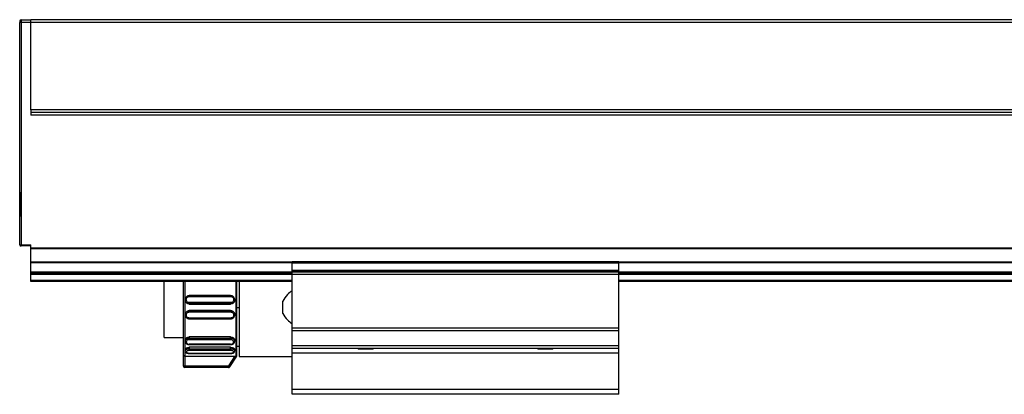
# Model space of a CAD drawing. Header units: millimetres. Extents: x -781 to 2309, y 413 to 796.
# Tile 3 of 9: x 16 to 197, y 570 to 639. Entities that reach past the tile are written whole.
import ezdxf

# ---------------------------------------------------------------- set-up
doc = ezdxf.new("R2010")
doc.units = ezdxf.units.MM

# ---------------------------------------------------------------- blocks, each defined once
blk = doc.blocks.new('Drawing View2')
at = {"color": 7, "linetype": 'Continuous', "lineweight": 25}
for p, q in [((-250, 49.97), (-250, 49.67)), ((-250, 8.87), (-250, 49.67)), ((-249.8, 49.67), (-250, 49.67)), ((-249.8, 50.17), (-248, 50.17)), ((-249.8, 50.17), (-249.8, 49.67)), ((-249.8, 49.67), (-249.8, 8.87)), ((-248, 49.67), (-249.8, 49.67)), ((48, 50.17), (-248, 50.17)), ((-248, 33.67), (-248, 49.67)), ((48, 49.67), (-248, 49.67)), ((-248, 33.67), (-248, 32.67)), ((48, 33.67), (-248, 33.67)), ((48, 33.17), (-248, 33.17)), ((48, 32.67), (-248, 32.67)), ((-250, 18.56), (-250.05, 18.56)), ((-250.05, 18.56), (-250.05, 18.12)), ((-250.05, 18.12), (-250.05, 14.06)), ((-250.05, 14.06), (-250, 14.06)), ((-250, 8.87), (-249.8, 8.87)), ((-249.8, 8.87), (-248, 8.87)), ((-249.8, 8.87), (-249.8, 8.73)), ((-249.8, 8.73), (-249.8, 8.67)), ((-248, 8.67), (-249.8, 8.67)), ((-248, 8.26), (-248, 8.87)), ((48, 8.26), (-248, 8.26)), ((-248, 8.12), (-248, 8.26)), ((48, 8.12), (-248, 8.12)), ((-248, 5.73), (-248, 8.12)), ((-248, 5.59), (-248, 5.73)), ((-200, 5.73), (-248, 5.73)), ((-248, 3.87), (-248, 5.59)), ((-200, 5.59), (-248, 5.59)), ((-200, 5.55), (-200, 5.75)), ((-140, 5.75), (-200, 5.75)), ((-140, 5.55), (-200, 5.55)), ((-200, 4.19), (-200, 5.55)), ((-140, 5.55), (-140, 5.75)), ((-60, 5.73), (-140, 5.73)), ((-60, 5.59), (-140, 5.59)), ((-140, 4.19), (-140, 5.55)), ((-248, 3.67), (-248, 3.87)), ((-200, 3.87), (-248, 3.87)), ((-200, 3.67), (-248, 3.67)), ((-248, 3.47), (-248, 3.67)), ((-140, 4.19), (-200, 4.19)), ((-200, 4.05), (-200, 4.19)), ((-140, 4.05), (-200, 4.05)), ((-200, 3.87), (-200, 4.05)), ((-140, 3.87), (-200, 3.87)), ((-200, 3.47), (-200, 3.87)), ((-140, 4.05), (-140, 4.19)), ((-140, 3.87), (-140, 4.05)), ((-140, 3.47), (-140, 3.87)), ((-60, 3.87), (-140, 3.87)), ((-60, 3.67), (-140, 3.67)), ((-248, 2.37), (-248, 3.47)), ((-200, 3.47), (-248, 3.47)), ((-248, 2.17), (-248, 2.37)), ((-200, 2.37), (-248, 2.37)), ((-200, 2.17), (-248, 2.17)), ((-223.53, -8.12), (-223.53, 2.17)), ((-220, 2.17), (-220, -11.34)), ((-210.28, -11.64), (-210.28, 2.17)), ((-210.18, -11.52), (-210.18, 2.17)), ((-209.73, 2.17), (-209.73, -2.67)), ((-200, -6.38), (-200, 3.47)), ((-140, 3.47), (-200, 3.47)), ((-140, -6.38), (-140, 3.47)), ((-60, 3.47), (-140, 3.47)), ((-60, 2.37), (-140, 2.37)), ((-60, 2.17), (-140, 2.17)), ((-219.65, -1.18), (-219.65, -1.23)), ((-219.65, -1.21), (-219.65, -1.18)), ((-211.3, -0.44), (-218.9, -0.44)), ((-218.9, -0.6), (-211.3, -0.6)), ((-211.3, -1.71), (-218.9, -1.71)), ((-210.55, -1.23), (-210.55, -1.18)), ((-201.73, -3.71), (-201.73, -1.43)), ((-211.3, -1.93), (-218.9, -1.93)), ((-218.9, -1.93), (-218.9, -1.97)), ((-218.9, -1.97), (-211.3, -1.97)), ((-218.9, -3.17), (-218.9, -3.22)), ((-211.3, -3.17), (-218.9, -3.17)), ((-218.9, -3.22), (-211.3, -3.22)), ((-218.9, -3.43), (-211.3, -3.43)), ((-211.3, -1.97), (-211.3, -1.93)), ((-211.3, -3.22), (-211.3, -3.17)), ((-209.73, -2.65), (-210.18, -2.65)), ((-209.73, -2.67), (-209.73, -11.57)), ((-219.65, -3.92), (-219.65, -3.96)), ((-219.65, -3.96), (-219.65, -3.94)), ((-211.3, -4.54), (-218.9, -4.54)), ((-218.9, -4.7), (-211.3, -4.7)), ((-210.55, -3.96), (-210.55, -3.92)), ((-200, -6.9), (-200, -6.38)), ((-140, -6.38), (-200, -6.38)), ((-140, -6.9), (-200, -6.9)), ((-200, -9.64), (-200, -6.9)), ((-140, -6.9), (-140, -6.38)), ((-140, -9.64), (-140, -6.9)), ((-223.53, -8.12), (-220, -8.12)), ((-219.65, -8.6), (-219.65, -8.8)), ((-211.3, -8.02), (-218.9, -8.02)), ((-218.9, -8.02), (-218.9, -8.23)), ((-218.9, -8.23), (-211.3, -8.23)), ((-218.9, -8.5), (-211.3, -8.5)), ((-211.3, -8.23), (-211.3, -8.02)), ((-210.55, -8.8), (-210.55, -8.6)), ((-219.65, -10.33), (-219.65, -10.59)), ((-211.3, -9.34), (-218.9, -9.34)), ((-218.9, -9.4), (-211.3, -9.4)), ((-211.3, -9.91), (-218.9, -9.91)), ((-218.9, -9.91), (-218.9, -10.18)), ((-218.9, -10.18), (-211.3, -10.18)), ((-218.9, -10.45), (-211.3, -10.45)), ((-211.3, -10.18), (-211.3, -9.91)), ((-210.55, -10.59), (-210.55, -10.33)), ((-210.18, -9.72), (-209.73, -9.72)), ((-140, -9.64), (-200, -9.64)), ((-200, -10.12), (-200, -9.64)), ((-140, -10.12), (-200, -10.12)), ((-200, -10.98), (-200, -10.12)), ((-187.93, -10.12), (-187.8, -10.25)), ((-186.08, -10.25), (-187.8, -10.25)), ((-185.2, -10.25), (-186.08, -10.25)), ((-185.2, -10.25), (-185.07, -10.12)), ((-154.93, -10.12), (-154.8, -10.25)), ((-152.2, -10.25), (-154.8, -10.25)), ((-152.2, -10.25), (-152.07, -10.12)), ((-140, -10.12), (-140, -9.64)), ((-140, -10.98), (-140, -10.12)), ((-220, -11.34), (-220, -13.32)), ((-210.62, -11.62), (-219.7, -11.62)), ((-219.7, -11.62), (-219.7, -13.32)), ((-211.3, -11.04), (-218.9, -11.04)), ((-218.9, -11.06), (-211.3, -11.06)), ((-210.62, -11.62), (-211.72, -13.32)), ((-211.47, -13.48), (-210.28, -11.64)), ((-211.45, -13.48), (-210.18, -11.52)), ((-209.73, -11.57), (-200, -11.57)), ((-140, -10.98), (-200, -10.98)), ((-200, -17.67), (-200, -10.98)), ((-140, -17.67), (-140, -10.98)), ((-219.7, -13.32), (-211.72, -13.32)), ((-211.72, -13.62), (-219.7, -13.62)), ((-211.72, -13.62), (-211.72, -13.32)), ((-140, -17.67), (-200, -17.67)), ((-200, -18.53), (-200, -17.67)), ((-140, -18.53), (-140, -17.67)), ((-140, -18.53), (-200, -18.53))]:
    blk.add_line(p, q, dxfattribs=at)
at = {"color": 7, "linetype": 'Continuous', "lineweight": 25, "flags": 128}
for points in [[(-219.7, 2.17), (-219.7, 1.29), (-219.7, 0.05), (-219.7, -1.25), (-219.7, -2.57), (-219.7, -3.9), (-219.7, -5.19), (-219.7, -6.43), (-219.7, -7.59), (-219.7, -8.64), (-219.7, -9.56), (-219.7, -10.34), (-219.7, -10.95), (-219.7, -11.37), (-219.7, -11.62)], [(-220, -13.32), (-219.99, -13.32), (-219.98, -13.32), (-219.95, -13.32), (-219.91, -13.32), (-219.87, -13.32), (-219.81, -13.32), (-219.76, -13.32), (-219.7, -13.32)], [(-219.7, -13.32), (-219.7, -13.38), (-219.7, -13.43), (-219.7, -13.48), (-219.7, -13.53), (-219.7, -13.57), (-219.7, -13.59), (-219.7, -13.61), (-219.7, -13.62)]]:
    blk.add_lwpolyline(points, dxfattribs=at)
at = {"color": 7, "linetype": 'Continuous', "lineweight": 25}
for centre, radius, start, end in [((-249.8, 49.97), 0.2, 90, 179.9989), ((-249.8, 8.87), 0.2, 180, 270), ((-219.7, -13.32), 0.3, 180, 270), ((-211.72, -13.32), 0.3, 270.0085, 327.0566), ((-211.46, -4.75), 8.73, 269.9608, 270.0593)]:
    blk.add_arc(centre, radius, start, end, dxfattribs=at)
for points in [[(-248, 49.67), (-248, 49.74), (-248, 49.87), (-248, 50.04), (-248, 50.15), (-248, 50.17), (-248, 50.17)], [(-218.9, -1.71), (-218.9, -1.74), (-218.9, -1.79), (-218.9, -1.86), (-218.9, -1.91), (-218.9, -1.92), (-218.9, -1.93)], [(-211.3, -1.93), (-211.3, -1.92), (-211.3, -1.91), (-211.3, -1.86), (-211.3, -1.79), (-211.3, -1.74), (-211.3, -1.71)], [(-218.9, -3.22), (-218.9, -3.22), (-218.9, -3.24), (-218.9, -3.29), (-218.9, -3.36), (-218.9, -3.41), (-218.9, -3.43)], [(-211.3, -3.43), (-211.3, -3.41), (-211.3, -3.36), (-211.3, -3.29), (-211.3, -3.24), (-211.3, -3.22), (-211.3, -3.22)], [(-218.9, -8.23), (-218.9, -8.25), (-218.9, -8.29), (-218.9, -8.36), (-218.9, -8.44), (-218.9, -8.48), (-218.9, -8.5)], [(-211.3, -8.5), (-211.3, -8.48), (-211.3, -8.44), (-211.3, -8.36), (-211.3, -8.29), (-211.3, -8.25), (-211.3, -8.23)], [(-218.9, -10.18), (-218.9, -10.2), (-218.9, -10.25), (-218.9, -10.33), (-218.9, -10.4), (-218.9, -10.43), (-218.9, -10.45)], [(-211.3, -10.45), (-211.3, -10.43), (-211.3, -10.4), (-211.3, -10.33), (-211.3, -10.25), (-211.3, -10.2), (-211.3, -10.18)], [(-211.72, -13.32), (-211.69, -13.34), (-211.62, -13.38), (-211.54, -13.43), (-211.48, -13.47), (-211.47, -13.48), (-211.47, -13.48)]]:
    blk.add_open_spline(points, degree=3, dxfattribs=at)
for points, knots in [([(-200, 0.46), (-200.31, 0.24), (-201.01, -0.27), (-201.47, -1.02), (-201.73, -1.43)], [0, 0, 0, 0, 0.4418636, 1, 1, 1, 1]), ([(-218.9, -0.45), (-218.96, -0.45), (-219.07, -0.46), (-219.23, -0.52), (-219.37, -0.6), (-219.51, -0.75), (-219.64, -0.96), (-219.64, -1.14), (-219.65, -1.23)], [0, 0, 0, 0, 0.145358, 0.284826, 0.418631, 0.546815, 0.785054, 1, 1, 1, 1]), ([(-218.9, -1.93), (-218.98, -1.92), (-219.12, -1.91), (-219.3, -1.82), (-219.44, -1.71), (-219.54, -1.58), (-219.63, -1.41), (-219.64, -1.28), (-219.65, -1.21)], [0, 0, 0, 0, 0.220078, 0.356813, 0.511054, 0.665166, 0.801859, 1, 1, 1, 1]), ([(-218.9, -1.97), (-219, -1.96), (-219.19, -1.94), (-219.44, -1.77), (-219.62, -1.52), (-219.64, -1.32), (-219.65, -1.23)], [0, 0, 0, 0, 0.249102, 0.500264, 0.751374, 1, 1, 1, 1]), ([(-218.9, -1.71), (-218.97, -1.7), (-219.12, -1.69), (-219.3, -1.55), (-219.42, -1.37), (-219.46, -1.15), (-219.42, -0.94), (-219.3, -0.75), (-219.12, -0.62), (-218.97, -0.61), (-218.9, -0.6)], [0, 0, 0, 0, 0.124106, 0.248734, 0.374111, 0.499999, 0.625886, 0.751263, 0.875889, 1, 1, 1, 1]), ([(-218.9, -0.44), (-218.9, -0.44), (-218.9, -0.44), (-218.9, -0.45), (-218.9, -0.45)], [0, 0, 0, 0, 0.873128, 1, 1, 1, 1]), ([(-218.9, -0.45), (-218.9, -0.46), (-218.9, -0.47), (-218.9, -0.53), (-218.9, -0.58), (-218.9, -0.6)], [0, 0, 0, 0, 0.313098, 0.656549, 1, 1, 1, 1]), ([(-211.3, -0.45), (-211.3, -0.45), (-211.3, -0.44), (-211.3, -0.44), (-211.3, -0.44)], [0, 0, 0, 0, 0.126879, 1, 1, 1, 1]), ([(-210.55, -1.23), (-210.56, -1.14), (-210.56, -0.96), (-210.69, -0.75), (-210.83, -0.6), (-210.97, -0.52), (-211.13, -0.46), (-211.24, -0.45), (-211.3, -0.45)], [0, 0, 0, 0, 0.214956, 0.453198, 0.581381, 0.715184, 0.854648, 1, 1, 1, 1]), ([(-211.3, -0.6), (-211.3, -0.58), (-211.3, -0.53), (-211.3, -0.47), (-211.3, -0.46), (-211.3, -0.45)], [0, 0, 0, 0, 0.3434518, 0.6869036, 1, 1, 1, 1]), ([(-211.3, -0.6), (-211.23, -0.61), (-211.08, -0.62), (-210.9, -0.75), (-210.78, -0.94), (-210.74, -1.15), (-210.78, -1.37), (-210.9, -1.55), (-211.08, -1.69), (-211.23, -1.7), (-211.3, -1.71)], [0, 0, 0, 0, 0.124111, 0.248737, 0.374114, 0.500001, 0.625889, 0.751266, 0.875894, 1, 1, 1, 1]), ([(-210.55, -1.21), (-210.56, -1.28), (-210.57, -1.41), (-210.66, -1.58), (-210.76, -1.71), (-210.9, -1.82), (-211.08, -1.91), (-211.22, -1.92), (-211.3, -1.93)], [0, 0, 0, 0, 0.19767, 0.334373, 0.48846, 0.642936, 0.77983, 1, 1, 1, 1]), ([(-210.55, -1.23), (-210.56, -1.32), (-210.58, -1.52), (-210.76, -1.77), (-211.01, -1.94), (-211.2, -1.96), (-211.3, -1.97)], [0, 0, 0, 0, 0.249179, 0.499184, 0.75158, 1, 1, 1, 1]), ([(-219.65, -3.92), (-219.64, -3.82), (-219.62, -3.63), (-219.44, -3.38), (-219.19, -3.2), (-219, -3.18), (-218.9, -3.17)], [0, 0, 0, 0, 0.2488116, 0.5000863, 0.7512153, 1, 1, 1, 1]), ([(-219.65, -3.94), (-219.64, -3.86), (-219.63, -3.73), (-219.54, -3.56), (-219.44, -3.43), (-219.3, -3.33), (-219.12, -3.24), (-218.98, -3.23), (-218.9, -3.22)], [0, 0, 0, 0, 0.198144, 0.334823, 0.488896, 0.643026, 0.779732, 1, 1, 1, 1]), ([(-218.9, -4.54), (-218.97, -4.54), (-219.12, -4.52), (-219.3, -4.39), (-219.42, -4.21), (-219.46, -3.99), (-219.42, -3.77), (-219.3, -3.59), (-219.12, -3.46), (-218.97, -3.44), (-218.9, -3.43)], [0, 0, 0, 0, 0.124106, 0.248734, 0.374111, 0.499999, 0.625886, 0.751263, 0.875889, 1, 1, 1, 1]), ([(-211.3, -3.17), (-211.2, -3.18), (-211.01, -3.2), (-210.75, -3.38), (-210.6, -3.62), (-210.53, -3.82), (-210.55, -3.92), (-210.55, -3.92)], [0, 0, 0, 0, 0.248209, 0.49872, 0.749554, 0.999745, 1, 1, 1, 1]), ([(-211.3, -3.22), (-211.22, -3.23), (-211.08, -3.24), (-210.9, -3.33), (-210.76, -3.43), (-210.66, -3.56), (-210.57, -3.73), (-210.56, -3.86), (-210.55, -3.94)], [0, 0, 0, 0, 0.220292, 0.356918, 0.510908, 0.664949, 0.801561, 1, 1, 1, 1]), ([(-211.3, -3.43), (-211.23, -3.44), (-211.08, -3.46), (-210.9, -3.59), (-210.78, -3.77), (-210.74, -3.99), (-210.78, -4.21), (-210.9, -4.39), (-211.08, -4.52), (-211.23, -4.54), (-211.3, -4.54)], [0, 0, 0, 0, 0.124111, 0.248737, 0.374114, 0.500001, 0.625889, 0.751266, 0.875894, 1, 1, 1, 1]), ([(-219.65, -3.92), (-219.64, -4), (-219.64, -4.19), (-219.51, -4.4), (-219.37, -4.54), (-219.23, -4.63), (-219.07, -4.68), (-218.96, -4.69), (-218.9, -4.7)], [0, 0, 0, 0, 0.2149637, 0.4532101, 0.5813933, 0.7151961, 0.8546559, 1, 1, 1, 1]), ([(-218.9, -4.54), (-218.9, -4.57), (-218.9, -4.62), (-218.9, -4.67), (-218.9, -4.69), (-218.9, -4.69)], [0, 0, 0, 0, 0.343454, 0.686908, 1, 1, 1, 1]), ([(-218.9, -4.69), (-218.9, -4.7), (-218.9, -4.7), (-218.9, -4.7), (-218.9, -4.7)], [0, 0, 0, 0, 0.1269038, 1, 1, 1, 1]), ([(-211.3, -4.7), (-211.24, -4.69), (-211.13, -4.68), (-210.97, -4.63), (-210.83, -4.54), (-210.69, -4.4), (-210.56, -4.19), (-210.56, -4), (-210.55, -3.92)], [0, 0, 0, 0, 0.145338, 0.284794, 0.418594, 0.546777, 0.785027, 1, 1, 1, 1]), ([(-211.3, -4.69), (-211.3, -4.69), (-211.3, -4.67), (-211.3, -4.62), (-211.3, -4.57), (-211.3, -4.54)], [0, 0, 0, 0, 0.31309, 0.656545, 1, 1, 1, 1]), ([(-211.3, -4.7), (-211.3, -4.7), (-211.3, -4.7), (-211.3, -4.7), (-211.3, -4.69)], [0, 0, 0, 0, 0.873089, 1, 1, 1, 1]), ([(-210.55, -3.94), (-210.55, -3.94), (-210.55, -3.95), (-210.55, -3.96), (-210.55, -3.96)], [0, 0, 0, 0, 0.959324, 1, 1, 1, 1]), ([(-201.73, -3.71), (-201.47, -4.13), (-201.01, -4.88), (-200.31, -5.38), (-200, -5.61)], [0, 0, 0, 0, 0.558136, 1, 1, 1, 1]), ([(-219.65, -8.6), (-219.65, -8.6), (-219.67, -8.53), (-219.61, -8.37), (-219.45, -8.19), (-219.2, -8.04), (-219, -8.03), (-218.9, -8.02)], [0, 0, 0, 0, 0.000173, 0.250201, 0.500485, 0.749353, 1, 1, 1, 1]), ([(-219.65, -8.8), (-219.64, -8.73), (-219.63, -8.63), (-219.54, -8.5), (-219.44, -8.39), (-219.3, -8.31), (-219.12, -8.24), (-218.99, -8.23), (-218.9, -8.23)], [0, 0, 0, 0, 0.213322, 0.34745, 0.49881, 0.648515, 0.782092, 1, 1, 1, 1]), ([(-219.65, -8.79), (-219.64, -8.86), (-219.62, -9.02), (-219.5, -9.18), (-219.36, -9.29), (-219.22, -9.35), (-219.07, -9.39), (-218.96, -9.4), (-218.9, -9.4)], [0, 0, 0, 0, 0.212155, 0.450931, 0.57982, 0.71431, 0.854301, 1, 1, 1, 1]), ([(-218.9, -8.5), (-218.97, -8.51), (-219.11, -8.52), (-219.29, -8.62), (-219.42, -8.76), (-219.46, -8.93), (-219.42, -9.09), (-219.3, -9.23), (-219.12, -9.32), (-218.97, -9.34), (-218.9, -9.34)], [0, 0, 0, 0, 0.120411, 0.243943, 0.369922, 0.495539, 0.623004, 0.749648, 0.875959, 1, 1, 1, 1]), ([(-211.3, -8.02), (-211.2, -8.03), (-211.01, -8.04), (-210.76, -8.18), (-210.6, -8.37), (-210.53, -8.53), (-210.55, -8.6), (-210.55, -8.6)], [0, 0, 0, 0, 0.246617, 0.493096, 0.743351, 0.993712, 1, 1, 1, 1]), ([(-211.3, -8.23), (-211.21, -8.24), (-211.08, -8.25), (-210.9, -8.31), (-210.76, -8.4), (-210.66, -8.5), (-210.57, -8.63), (-210.56, -8.74), (-210.55, -8.8)], [0, 0, 0, 0, 0.219133, 0.35233, 0.500989, 0.651984, 0.785924, 1, 1, 1, 1]), ([(-211.3, -9.34), (-211.23, -9.34), (-211.09, -9.33), (-210.91, -9.24), (-210.78, -9.1), (-210.74, -8.94), (-210.78, -8.77), (-210.9, -8.63), (-211.08, -8.52), (-211.23, -8.51), (-211.3, -8.5)], [0, 0, 0, 0, 0.120506, 0.244024, 0.369966, 0.495563, 0.623129, 0.749761, 0.875999, 1, 1, 1, 1]), ([(-211.3, -9.4), (-211.24, -9.4), (-211.13, -9.39), (-210.98, -9.35), (-210.85, -9.29), (-210.7, -9.18), (-210.58, -9.02), (-210.56, -8.87), (-210.55, -8.79)], [0, 0, 0, 0, 0.14491, 0.28432, 0.418447, 0.547204, 0.78643, 1, 1, 1, 1]), ([(-219.65, -10.33), (-219.65, -10.33), (-219.67, -10.28), (-219.6, -10.17), (-219.45, -10.03), (-219.19, -9.93), (-219, -9.92), (-218.9, -9.91)], [0, 0, 0, 0, 0.000131, 0.249937, 0.500148, 0.750171, 1, 1, 1, 1]), ([(-219.65, -10.59), (-219.64, -10.54), (-219.63, -10.47), (-219.54, -10.37), (-219.44, -10.3), (-219.3, -10.24), (-219.12, -10.19), (-218.98, -10.19), (-218.9, -10.18)], [0, 0, 0, 0, 0.214361, 0.348199, 0.499175, 0.650453, 0.784492, 1, 1, 1, 1]), ([(-219.65, -10.58), (-219.64, -10.64), (-219.62, -10.77), (-219.49, -10.9), (-219.34, -10.98), (-219.21, -11.02), (-219.06, -11.05), (-218.95, -11.06), (-218.9, -11.06)], [0, 0, 0, 0, 0.218151, 0.459617, 0.58805, 0.720834, 0.858007, 1, 1, 1, 1]), ([(-218.9, -11.04), (-218.97, -11.03), (-219.12, -11.02), (-219.3, -10.96), (-219.42, -10.87), (-219.46, -10.76), (-219.42, -10.64), (-219.3, -10.54), (-219.12, -10.46), (-218.97, -10.45), (-218.9, -10.45)], [0, 0, 0, 0, 0.1241105, 0.2487374, 0.374114, 0.5000014, 0.6258894, 0.7512656, 0.8758944, 1, 1, 1, 1]), ([(-218.9, -9.34), (-218.9, -9.36), (-218.9, -9.39), (-218.9, -9.4), (-218.9, -9.4), (-218.9, -9.4)], [0, 0, 0, 0, 0.482354, 0.964708, 1, 1, 1, 1]), ([(-211.3, -9.4), (-211.3, -9.4), (-211.3, -9.4), (-211.3, -9.39), (-211.3, -9.36), (-211.3, -9.34)], [0, 0, 0, 0, 0.043216, 0.521608, 1, 1, 1, 1]), ([(-211.3, -9.91), (-211.2, -9.92), (-211.01, -9.93), (-210.75, -10.03), (-210.6, -10.17), (-210.53, -10.28), (-210.55, -10.33), (-210.55, -10.33)], [0, 0, 0, 0, 0.248209, 0.49872, 0.749553, 0.999745, 1, 1, 1, 1]), ([(-211.3, -10.18), (-211.22, -10.19), (-211.08, -10.19), (-210.9, -10.24), (-210.76, -10.3), (-210.66, -10.37), (-210.57, -10.47), (-210.56, -10.54), (-210.55, -10.59)], [0, 0, 0, 0, 0.215632, 0.349369, 0.500102, 0.650886, 0.784608, 1, 1, 1, 1]), ([(-211.3, -10.45), (-211.23, -10.45), (-211.08, -10.46), (-210.9, -10.54), (-210.78, -10.64), (-210.74, -10.76), (-210.78, -10.87), (-210.9, -10.96), (-211.08, -11.02), (-211.23, -11.03), (-211.3, -11.04)], [0, 0, 0, 0, 0.1241105, 0.2487374, 0.374114, 0.5000014, 0.6258894, 0.7512656, 0.8758944, 1, 1, 1, 1]), ([(-211.3, -11.06), (-211.25, -11.06), (-211.14, -11.05), (-210.99, -11.02), (-210.86, -10.98), (-210.71, -10.9), (-210.58, -10.77), (-210.56, -10.64), (-210.55, -10.58)], [0, 0, 0, 0, 0.141979, 0.279144, 0.411926, 0.540358, 0.781831, 1, 1, 1, 1]), ([(-219.7, -11.62), (-219.74, -11.58), (-219.8, -11.52), (-219.89, -11.44), (-219.95, -11.38), (-219.99, -11.34), (-220, -11.34), (-220, -11.34)], [0, 0, 0, 0, 0.267546, 0.492406, 0.671733, 0.84459, 1, 1, 1, 1]), ([(-218.9, -11.04), (-218.9, -11.05), (-218.9, -11.06), (-218.9, -11.06), (-218.9, -11.06)], [0, 0, 0, 0, 0.770215, 1, 1, 1, 1]), ([(-211.3, -11.06), (-211.3, -11.06), (-211.3, -11.06), (-211.3, -11.05), (-211.3, -11.04)], [0, 0, 0, 0, 0.229785, 1, 1, 1, 1]), ([(-210.28, -11.64), (-210.28, -11.64), (-210.28, -11.64), (-210.3, -11.64), (-210.33, -11.63), (-210.38, -11.62), (-210.47, -11.62), (-210.57, -11.62), (-210.62, -11.62)], [0, 0, 0, 0, 0.107501, 0.216773, 0.329066, 0.445532, 0.688974, 1, 1, 1, 1]), ([(-211.72, -13.62), (-211.71, -13.62), (-211.71, -13.62), (-211.71, -13.62), (-211.71, -13.62)], [0, 0, 0, 0, 0.9570759, 1, 1, 1, 1]), ([(-211.71, -13.62), (-211.71, -13.62), (-211.7, -13.62), (-211.7, -13.62), (-211.7, -13.62), (-211.7, -13.62), (-211.7, -13.62), (-211.69, -13.62), (-211.69, -13.62), (-211.67, -13.62), (-211.65, -13.61), (-211.64, -13.61)], [0, 0, 0, 0, 0.12377, 0.500751, 0.689256, 0.7836, 0.831847, 0.846705, 0.864399, 0.922491, 1, 1, 1, 1]), ([(-211.64, -13.61), (-211.64, -13.61), (-211.62, -13.61), (-211.57, -13.59), (-211.5, -13.55), (-211.47, -13.5), (-211.45, -13.48)], [0, 0, 0, 0, 0.010292, 0.290854, 0.675444, 1, 1, 1, 1])]:
    blk.add_open_spline(points, degree=3, knots=knots, dxfattribs=at)

msp = doc.modelspace()

# ---------------------------------------------------------------- block references
at = {"color": 7, "linetype": 'Continuous', "lineweight": 25}
msp.add_blockref('Drawing View2', (265.96, 588.37), dxfattribs=at)

doc.saveas('drawing.dxf')
